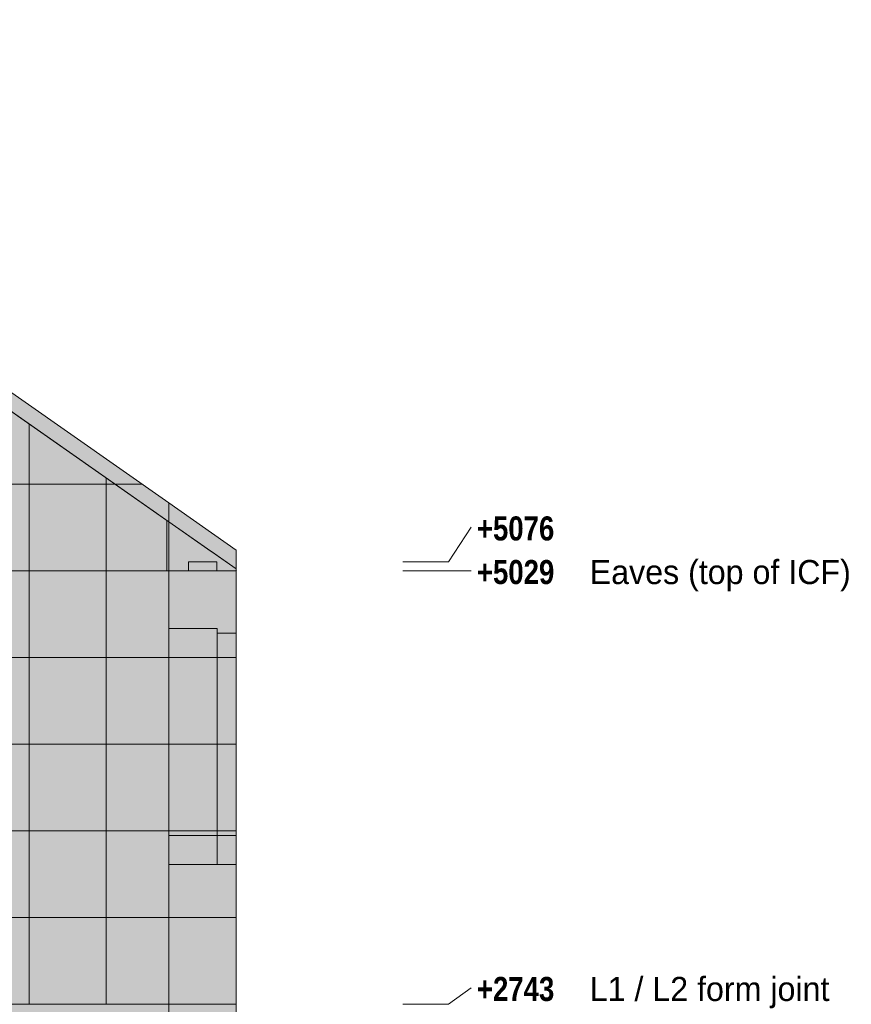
# Model space of a CAD drawing. Header units: millimetres. Extents: x -1900 to 11238, y -3965 to 7936.
# Tile 28 of 28: x 6849 to 11238, y 2743 to 7936. Entities that reach past the tile are written whole.
import ezdxf

# ---------------------------------------------------------------- set-up
doc = ezdxf.new("R2010")
doc.units = ezdxf.units.MM
for name, color, linetype in [('FILL-EPS', 7, 'Continuous'), ('FILL-LIGHT', 7, 'Continuous'), ('LINE-C_2E8C94', 7, 'Continuous'), ('LINE-C_337880', 7, 'Continuous'), ('LINE-STEEL', 7, 'Continuous'), ('LINE-STEEL_GREY', 7, 'Continuous'), ('TEXT-STEEL', 7, 'Continuous')]:
    doc.layers.add(name, color=color, linetype=linetype)
doc.styles.add('OpenSansCondensed-Bold', font='OpenSansCondensed-Bold.ttf')

msp = doc.modelspace()

# ---------------------------------------------------------------- hatches: boundary and pattern name
at = {"layer": 'FILL-EPS', "true_color": 0xccffff}
h = msp.add_hatch(color=7, dxfattribs=at)
h.dxf.hatch_style = 1
h.paths.add_polyline_path([(355.6, 5386.9), (3995.7, 7935.8), (3995.5, 7936), (3995.7, 7935.8), (3995.7, 7935.8), (7635.9, 5386.9), (7635.9, 2743.2), (7637.5, 2742.9), (7637.5, 2742.9), (7635.9, 2743.2), (7635.9, 2743.2), (355.6, 2743.2)])
h = msp.add_hatch(color=7, dxfattribs=at)
h.dxf.hatch_style = 1
h.paths.add_polyline_path([(355.6, 2743.2), (355.6, 5386.9), (3995.7, 7935.8), (7635.9, 5386.9), (7635.9, 2743.2)])
h = msp.add_hatch(color=7, dxfattribs=at)
h.dxf.hatch_style = 1
h.paths.add_polyline_path([(355.9, 2743.2), (355.9, 5288.2), (354.5, 5287.3), (3786.3, 7690.2), (3786.6, 7690.5), (3786.6, 7690.5), (3788, 7691.4), (3788, 7691.4), (3903.7, 7772.4), (4087.8, 7772.4), (7635.6, 5288.2), (7635.6, 2743.2)])
h = msp.add_hatch(color=7, dxfattribs=at)
h.dxf.hatch_style = 1
h.paths.add_polyline_path([(355.9, 2743.2), (355.9, 5288.2), (3903.7, 7772.4), (4087.8, 7772.4), (4203.3, 7691.6), (4203.5, 7691.4), (4203.8, 7691.6), (4204.9, 7690.5), (7635.6, 5288.2), (7635.6, 2743.2)])
h = msp.add_hatch(color=7, dxfattribs=at)
h.dxf.hatch_style = 1
h.paths.add_polyline_path([(355.9, 2743.2), (355.9, 5029.2), (365.8, 5029.2), (365.8, 5295.2), (3903.7, 7772.4), (4087.8, 7772.4), (4213.5, 7684.4), (4431.4, 7531.9), (4431.6, 7531.7), (4431.7, 7531.7), (4433, 7530.7), (4433, 7530.7), (4433, 7530.7), (7625.7, 5295.2), (7625.7, 5029.2), (7635.6, 5029.2), (7635.6, 2743.2)])
h = msp.add_hatch(color=7, dxfattribs=at)
h.dxf.hatch_style = 1
h.paths.add_polyline_path([(355.9, 2743.2), (355.9, 5029.2), (355.9, 5288.2), (365.8, 5295.2), (3558.5, 7530.7), (3903.7, 7772.4), (4087.8, 7772.4), (7625.7, 5295.2), (7635.6, 5288.2), (7635.6, 2743.2)])
h = msp.add_hatch(color=7, dxfattribs=at)
h.dxf.hatch_style = 1
h.paths.add_polyline_path([(7635.9, 5029.2), (7635.9, 5386.9), (7991.5, 5138), (7991.5, 5029.2), (7635.9, 5029.2)])
h = msp.add_hatch(color=7, dxfattribs=at)
h.dxf.hatch_style = 1
h.paths.add_polyline_path([(7635.9, 5029.2), (7635.9, 5386.9), (7991.5, 5138), (7991.5, 5029.2), (7635.9, 5029.2)])
h = msp.add_hatch(color=7, dxfattribs=at)
h.dxf.hatch_style = 1
h.paths.add_polyline_path([(7625.7, 5295.2), (7635.6, 5288.2), (7635.6, 5029.2), (7625.7, 5029.2)])
h = msp.add_hatch(color=7, dxfattribs=at)
h.dxf.hatch_style = 1
h.paths.add_polyline_path([(7635.5, 5289.2), (7635.6, 5288.2), (7991.5, 5039), (7991.5, 2743.2), (7635.6, 2743.2), (7635.6, 5288.2)])
h = msp.add_hatch(color=7, dxfattribs=at)
h.dxf.hatch_style = 1
h.paths.add_polyline_path([(7635.6, 5029.2), (7635.6, 5030.8), (7635.6, 5030.8), (7635.6, 5288.2), (7859.8, 5131.2), (7861.4, 5130.1), (7861.4, 5130.1), (7861.4, 5130.1), (7991.5, 5039), (7991.5, 5029.2), (7992.1, 5030.7), (7991.7, 5029.8), (7991.5, 5029.2), (7991.5, 5029.2), (7991.5, 2743.2), (7635.9, 2743.2), (7635.6, 2743.2)])
h = msp.add_hatch(color=7, dxfattribs=at)
h.dxf.hatch_style = 1
h.paths.add_polyline_path([(7635.6, 4213.4), (7635.6, 5288.2), (7991.5, 5039), (7991.5, 5039), (7991.5, 5039.1), (7991.5, 5039), (7991.5, 2743.2), (7635.6, 2743.2)])
h = msp.add_hatch(color=7, dxfattribs=at)
h.dxf.hatch_style = 1
h.paths.add_polyline_path([(7635.6, 5288.2), (7991.5, 5039), (7991.5, 5029.2), (7635.6, 5029.2)])
h = msp.add_hatch(color=7, dxfattribs=at)
h.dxf.hatch_style = 1
h.paths.add_polyline_path([(7635.6, 2743.2), (7635.6, 5029.2), (7635.6, 5029.2), (7635.6, 5029.2), (7635.6, 5029.6), (7635.6, 5029.2), (7991.5, 5029.2), (7991.5, 2743.2), (7635.9, 2743.2), (7635.9, 2742.8), (7635.9, 2743.2)])
h = msp.add_hatch(color=7, dxfattribs=at)
h.dxf.hatch_style = 1
h.paths.add_polyline_path([(7635.9, 2743.2), (7635.9, 5029.2), (7991.5, 5029.2), (7991.5, 2743.2)])
h = msp.add_hatch(color=7, dxfattribs=at)
h.dxf.hatch_style = 1
h.paths.add_polyline_path([(7635.9, 5029.2), (7991.5, 5029.2), (7991.5, 2743.2), (7635.9, 2743.2)])
h = msp.add_hatch(color=7, dxfattribs=at)
h.dxf.hatch_style = 1
h.paths.add_polyline_path([(7635.9, 4724.9), (7891, 4724.9), (7891, 3632.6), (7635.9, 3632.6)])
h = msp.add_hatch(color=7, dxfattribs=at)
h.dxf.hatch_style = 1
h.paths.add_polyline_path([(7635.9, 3632.6), (7635.9, 4724.9), (7891, 4724.9), (7891, 3632.6)])
h = msp.add_hatch(color=7, dxfattribs=at)
h.dxf.hatch_style = 1
h.paths.add_polyline_path([(7635.9, 4724.9), (7891, 4724.9), (7891, 3480.2), (7635.9, 3480.2)])
h = msp.add_hatch(color=7, dxfattribs=at)
h.dxf.hatch_style = 1
h.paths.add_polyline_path([(7635.9, 3480.2), (7635.9, 4724.9), (7891, 4724.9), (7891, 3480.2)])
h = msp.add_hatch(color=7, dxfattribs=at)
h.dxf.hatch_style = 1
h.paths.add_polyline_path([(7635.9, 4724.9), (7891, 4724.9), (7891, 3480.2), (7635.9, 3480.2)])
h = msp.add_hatch(color=7, dxfattribs=at)
h.dxf.hatch_style = 1
h.paths.add_polyline_path([(7635.9, 3480.2), (7635.9, 4724.9), (7891, 4724.9), (7891, 3480.2)])
h = msp.add_hatch(color=7, dxfattribs=at)
h.dxf.hatch_style = 1
h.paths.add_polyline_path([(7635.9, 4724.9), (7891, 4724.9), (7891, 3632.6), (7635.9, 3632.6)])
h = msp.add_hatch(color=7, dxfattribs=at)
h.dxf.hatch_style = 1
h.paths.add_polyline_path([(7635.9, 3632.6), (7635.9, 4724.9), (7891, 4724.9), (7891, 3632.6)])
h = msp.add_hatch(color=7, dxfattribs=at)
h.dxf.hatch_style = 1
h.paths.add_polyline_path([(7891, 4699.9), (7991.5, 4699.9), (7991.5, 3632.6), (7891, 3632.6)])
h = msp.add_hatch(color=7, dxfattribs=at)
h.dxf.hatch_style = 1
h.paths.add_polyline_path([(7891, 3632.6), (7891, 4699.9), (7991.5, 4699.9), (7991.5, 3632.6)])
h = msp.add_hatch(color=7, dxfattribs=at)
h.dxf.hatch_style = 1
h.paths.add_polyline_path([(7891, 4699.9), (7991.5, 4699.9), (7991.5, 3480.2), (7891, 3480.2)])
h = msp.add_hatch(color=7, dxfattribs=at)
h.dxf.hatch_style = 1
h.paths.add_polyline_path([(7891, 3480.2), (7891, 4699.9), (7991.5, 4699.9), (7991.5, 3480.2)])
h = msp.add_hatch(color=7, dxfattribs=at)
h.dxf.hatch_style = 1
h.paths.add_polyline_path([(7891, 4699.9), (7991.5, 4699.9), (7991.5, 3480.2), (7891, 3480.2)])
h = msp.add_hatch(color=7, dxfattribs=at)
h.dxf.hatch_style = 1
h.paths.add_polyline_path([(7891, 3480.2), (7891, 4699.9), (7991.5, 4699.9), (7991.5, 3480.2)])
h = msp.add_hatch(color=7, dxfattribs=at)
h.dxf.hatch_style = 1
h.paths.add_polyline_path([(7891, 4699.9), (7991.5, 4699.9), (7991.5, 3632.6), (7891, 3632.6)])
h = msp.add_hatch(color=7, dxfattribs=at)
h.dxf.hatch_style = 1
h.paths.add_polyline_path([(7891, 3632.6), (7891, 4699.9), (7991.5, 4699.9), (7991.5, 3632.6)])
h = msp.add_hatch(color=7, dxfattribs=at)
h.dxf.hatch_style = 1
h.paths.add_polyline_path([(355.6, 0), (355.6, 2743.2), (7635.9, 2743.2), (7635.9, 0)])
h = msp.add_hatch(color=7, dxfattribs=at)
h.dxf.hatch_style = 1
h.paths.add_polyline_path([(355.6, 2743.2), (7635.9, 2743.2), (7635.9, 0), (355.6, 0)])
h = msp.add_hatch(color=7, dxfattribs=at)
h.dxf.hatch_style = 1
h.paths.add_polyline_path([(355.9, 0), (355.9, 2743.2), (7635.6, 2743.2), (7635.6, 0)])
h = msp.add_hatch(color=7, dxfattribs=at)
h.dxf.hatch_style = 1
h.paths.add_polyline_path([(355.9, 2743.2), (7635.6, 2743.2), (7635.6, 0), (355.9, 0)])
h = msp.add_hatch(color=7, dxfattribs=at)
h.dxf.hatch_style = 1
h.paths.add_polyline_path([(355.9, 0), (355.9, 2743.2), (7635.6, 2743.2), (7635.6, 0)])
h = msp.add_hatch(color=7, dxfattribs=at)
h.dxf.hatch_style = 1
h.paths.add_polyline_path([(355.9, 2743.2), (7635.6, 2743.2), (7635.6, 0), (355.9, 0)])
h = msp.add_hatch(color=7, dxfattribs=at)
h.dxf.hatch_style = 1
h.paths.add_polyline_path([(7635.7, 2744.8), (7635.9, 2743.2), (7991.5, 2743.2), (7991.5, 0), (7635.9, 0), (7635.9, 0), (7635.9, 0), (7635.6, 0), (7635.6, 2743.2), (7635.6, 2743.2), (7635.6, 2743.2), (7635.6, 2744.8)])
h = msp.add_hatch(color=7, dxfattribs=at)
h.dxf.hatch_style = 1
h.paths.add_polyline_path([(7635.6, 0), (7635.6, 2743.2), (7991.5, 2743.2), (7991.5, 0)])
h = msp.add_hatch(color=7, dxfattribs=at)
h.dxf.hatch_style = 1
h.paths.add_polyline_path([(7635.7, -1.6), (7635.6, -1.6), (7635.6, 2743.2), (7635.9, 2743.2), (7635.9, 2743.2), (7635.9, 2743.2), (7991.5, 2743.2), (7991.5, 0), (7635.9, 0)])
h = msp.add_hatch(color=7, dxfattribs=at)
h.dxf.hatch_style = 1
h.paths.add_polyline_path([(7635.9, 2743.2), (7635.9, 2741.6), (7635.8, 2741.6), (7635.7, 2741.6), (7635.7, 2741.6)])
h = msp.add_hatch(color=7, dxfattribs=at)
h.dxf.hatch_style = 1
h.paths.add_polyline_path([(7635.6, 2743.2), (7991.5, 2743.2), (7991.5, 0), (7635.6, 0)])
h = msp.add_hatch(color=7, dxfattribs=at)
h.dxf.hatch_style = 1
h.paths.add_polyline_path([(7635.9, 0), (7635.9, 2743.2), (7991.5, 2743.2), (7991.5, 0)])
h = msp.add_hatch(color=7, dxfattribs=at)
h.dxf.hatch_style = 1
h.paths.add_polyline_path([(7635.9, 2743.2), (7991.5, 2743.2), (7991.5, 0), (7635.9, 0)])
at = {"layer": 'FILL-LIGHT', "true_color": 0xd9d9d9}
h = msp.add_hatch(color=254, dxfattribs=at)
h.dxf.hatch_style = 1
h.paths.add_polyline_path([(7739.9, 5029.2), (7739.9, 5076), (7889.9, 5076), (7889.9, 5029.2)])
h = msp.add_hatch(color=254, dxfattribs=at)
h.dxf.hatch_style = 1
h.paths.add_polyline_path([(7739.9, 5076), (7889.9, 5076), (7889.9, 5029.2), (7739.9, 5029.2)])
h = msp.add_hatch(color=254, dxfattribs=at)
h.dxf.hatch_style = 1
h.paths.add_polyline_path([(7739.9, 5029.2), (7739.9, 5076), (7889.9, 5076), (7889.9, 5029.2)])
h = msp.add_hatch(color=254, dxfattribs=at)
h.dxf.hatch_style = 1
h.paths.add_polyline_path([(7739.9, 5076), (7889.9, 5076), (7889.9, 5029.2), (7739.9, 5029.2)])

# ---------------------------------------------------------------- linework, layer by layer
at = {"layer": 'LINE-C_2E8C94', "lineweight": 5}
for points in [[(355.6, 5386.9), (3995.7, 7935.8), (3995.5, 7936), (3995.7, 7935.8), (3995.7, 7935.8), (7635.9, 5386.9), (7635.9, 2743.2), (7637.5, 2742.9), (7637.5, 2742.9), (7635.9, 2743.2), (7635.9, 2743.2), (7635.9, 2743.2), (7635.9, 2743.2), (7635.9, 2743.2), (355.6, 2743.2)], [(355.6, 2743.2), (355.6, 5386.9), (3995.7, 7935.8), (3995.7, 7935.8), (3995.7, 7935.8), (3995.7, 7935.8), (3995.7, 7935.8), (3995.7, 7935.8), (3995.7, 7935.8), (7635.9, 5386.9), (7635.9, 2743.2), (7635.9, 2743.2), (7635.9, 2743.2), (7635.9, 2743.2)], [(355.9, 2743.2), (355.9, 5288.2), (354.5, 5287.3), (3786.3, 7690.2), (3786.6, 7690.5), (3786.6, 7690.5), (3788, 7691.4), (3788, 7691.4), (3903.7, 7772.4), (4087.8, 7772.4), (7635.6, 5288.2), (7635.6, 2743.2)], [(355.9, 2743.2), (355.9, 5288.2), (3903.7, 7772.4), (4087.8, 7772.4), (4203.3, 7691.6), (4203.5, 7691.4), (4203.8, 7691.6), (4204.9, 7690.5), (7635.6, 5288.2), (7635.6, 2743.2)], [(355.9, 2743.2), (355.9, 5029.2), (365.8, 5029.2), (365.8, 5295.2), (3903.7, 7772.4), (4087.8, 7772.4), (4213.5, 7684.4), (4431.4, 7531.9), (4431.6, 7531.7), (4431.7, 7531.7), (4433, 7530.7), (4433, 7530.7), (4433, 7530.7), (7625.7, 5295.2), (7625.7, 5029.2), (7635.6, 5029.2), (7635.6, 2743.2)], [(355.9, 2743.2), (355.9, 5029.2), (355.9, 5029.2), (355.9, 5288.2), (365.8, 5295.2), (3558.5, 7530.7), (3558.5, 7530.7), (3903.7, 7772.4), (3903.7, 7772.4), (3903.7, 7772.4), (4087.8, 7772.4), (4087.8, 7772.4), (7625.7, 5295.2), (7635.6, 5288.2), (7635.6, 5288.2), (7635.6, 5288.2), (7635.6, 5288.2), (7635.6, 2743.2), (7635.6, 2743.2)], [(7635.9, 5029.2), (7635.9, 5029.2), (7635.9, 5386.9), (7991.5, 5138), (7991.5, 5138), (7991.5, 5029.2), (7635.9, 5029.2), (7635.9, 5029.2), (7635.9, 5029.2)], [(7635.9, 5029.2), (7635.9, 5029.2), (7635.9, 5386.9), (7991.5, 5138), (7991.5, 5138), (7991.5, 5029.2), (7635.9, 5029.2), (7635.9, 5029.2), (7635.9, 5029.2)], [(7625.7, 5295.2), (7625.7, 5295.2), (7625.7, 5295.2), (7625.7, 5295.2), (7635.6, 5288.2), (7635.6, 5029.2), (7635.6, 5029.2), (7625.7, 5029.2), (7625.7, 5295.2)], [(7635.5, 5289.2), (7635.6, 5288.2), (7991.5, 5039), (7991.5, 2743.2), (7991.5, 2743.2), (7635.6, 2743.2), (7635.6, 5288.2), (7635.6, 5288.2), (7635.6, 5288.2)], [(7635.6, 4213.4), (7635.6, 5288.2), (7991.5, 5039), (7991.5, 5039), (7991.5, 5039.1), (7991.5, 5039), (7991.5, 2743.2), (7991.5, 2743.2), (7635.6, 2743.2), (7635.6, 4213.4)], [(7635.6, 5288.2), (7991.5, 5039), (7991.5, 5029.2), (7635.6, 5029.2), (7635.6, 5288.2)], [(7635.6, 5029.2), (7635.6, 5030.8), (7635.6, 5030.8), (7635.6, 5288.2), (7859.8, 5131.2), (7861.4, 5130.1), (7861.4, 5130.1), (7861.4, 5130.1), (7861.4, 5130.1), (7991.5, 5039), (7991.5, 5029.2), (7992.1, 5030.7), (7992.1, 5030.7), (7991.7, 5029.8), (7991.5, 5029.2), (7991.5, 5029.2), (7991.5, 2743.2), (7635.9, 2743.2), (7635.9, 2743.2), (7635.6, 2743.2), (7635.6, 5029.2)], [(7635.6, 2743.2), (7635.6, 5029.2), (7635.6, 5029.2), (7635.6, 5029.2), (7635.6, 5029.6), (7635.6, 5029.2), (7991.5, 5029.2), (7991.5, 5029.2), (7991.5, 2743.2), (7991.5, 2743.2), (7635.9, 2743.2), (7635.9, 2742.8), (7635.9, 2743.2)], [(7635.9, 2743.2), (7635.9, 2743.2), (7635.9, 5029.2), (7991.5, 5029.2), (7991.5, 5029.2), (7991.5, 2743.2)], [(7635.9, 5029.2), (7991.5, 5029.2), (7991.5, 2743.2), (7991.5, 2743.2), (7635.9, 2743.2), (7635.9, 5029.2)], [(7635.9, 4724.9), (7891, 4724.9), (7891, 3632.6), (7635.9, 3632.6)], [(7635.9, 3632.6), (7635.9, 4724.9), (7891, 4724.9), (7891, 3632.6)], [(7635.9, 4724.9), (7891, 4724.9), (7891, 3480.2), (7891, 3480.2), (7635.9, 3480.2), (7635.9, 4724.9)], [(7635.9, 3480.2), (7635.9, 3480.2), (7635.9, 4724.9), (7891, 4724.9), (7891, 4724.9), (7891, 3480.2)], [(7635.9, 4724.9), (7891, 4724.9), (7891, 3480.2), (7891, 3480.2), (7635.9, 3480.2), (7635.9, 4724.9)], [(7635.9, 3480.2), (7635.9, 3480.2), (7635.9, 4724.9), (7891, 4724.9), (7891, 4724.9), (7891, 3480.2)], [(7635.9, 4724.9), (7891, 4724.9), (7891, 3632.6), (7635.9, 3632.6)], [(7635.9, 3632.6), (7635.9, 4724.9), (7891, 4724.9), (7891, 3632.6)], [(7891, 4699.9), (7991.5, 4699.9), (7991.5, 3632.6), (7991.5, 3632.6), (7891, 3632.6), (7891, 4699.9)], [(7891, 3632.6), (7891, 3632.6), (7891, 4699.9), (7991.5, 4699.9), (7991.5, 4699.9), (7991.5, 3632.6)], [(7891, 4699.9), (7991.5, 4699.9), (7991.5, 3480.2), (7891, 3480.2)], [(7891, 3480.2), (7891, 4699.9), (7991.5, 4699.9), (7991.5, 3480.2)], [(7891, 4699.9), (7991.5, 4699.9), (7991.5, 3480.2), (7891, 3480.2)], [(7891, 3480.2), (7891, 4699.9), (7991.5, 4699.9), (7991.5, 3480.2)], [(7891, 4699.9), (7991.5, 4699.9), (7991.5, 3632.6), (7991.5, 3632.6), (7891, 3632.6), (7891, 4699.9)], [(7891, 3632.6), (7891, 3632.6), (7891, 4699.9), (7991.5, 4699.9), (7991.5, 4699.9), (7991.5, 3632.6)], [(355.6, 0), (355.6, 2743.2), (7635.9, 2743.2), (7635.9, 2743.2), (7635.9, 2743.2), (7635.9, 0)], [(355.6, 2743.2), (7635.9, 2743.2), (7635.9, 0), (355.6, 0)], [(355.9, 0), (355.9, 0), (355.9, 2743.2), (7635.6, 2743.2), (7635.6, 2743.2), (7635.6, 2743.2), (7635.6, 0)], [(355.9, 2743.2), (7635.6, 2743.2), (7635.6, 0), (7635.6, 0), (7635.6, 0), (355.9, 0)], [(355.9, 0), (355.9, 0), (355.9, 2743.2), (7635.6, 2743.2), (7635.6, 2743.2), (7635.6, 2743.2), (7635.6, 0)], [(355.9, 2743.2), (7635.6, 2743.2), (7635.6, 0), (7635.6, 0), (7635.6, 0), (355.9, 0)], [(7635.7, 2744.8), (7635.9, 2743.2), (7991.5, 2743.2), (7991.5, 0), (7991.5, 0), (7991.5, 0), (7635.9, 0), (7635.9, 0), (7635.9, 0), (7635.6, 0), (7635.6, 2743.2), (7635.6, 2743.2), (7635.6, 2743.2), (7635.6, 2744.8)], [(7635.6, 0), (7635.6, 2743.2), (7991.5, 2743.2), (7991.5, 0)], [(7635.7, -1.6), (7635.6, -1.6), (7635.6, 2743.2), (7635.9, 2743.2), (7635.9, 2743.2), (7635.9, 2743.2), (7991.5, 2743.2), (7991.5, 2743.2), (7991.5, 0), (7635.9, 0)], [(7635.6, 2743.2), (7991.5, 2743.2), (7991.5, 0), (7635.6, 0)], [(7635.9, 2743.2), (7635.9, 2741.6), (7635.8, 2741.6), (7635.7, 2741.6), (7635.7, 2741.6)], [(7635.9, 0), (7635.9, 0), (7635.9, 2743.2), (7991.5, 2743.2), (7991.5, 2743.2), (7991.5, 0)], [(7635.9, 2743.2), (7991.5, 2743.2), (7991.5, 0), (7991.5, 0), (7635.9, 0), (7635.9, 2743.2)]]:
    msp.add_lwpolyline(points, close=True, dxfattribs=at)
at = {"layer": 'LINE-C_337880', "lineweight": 5}
for p, q in [((6899.3, 5486.4), (6899.3, 5802.6)), ((6899.3, 5486.4), (6899.3, 5802.6)), ((7305.7, 5486.4), (7305.7, 5518)), ((7305.7, 5486.4), (7305.7, 5518)), ((4867.3, 5486.4), (6899.3, 5486.4)), ((4867.3, 5486.4), (6899.3, 5486.4)), ((4867.3, 5486.4), (6899.3, 5486.4)), ((4867.3, 5486.4), (6899.3, 5486.4)), ((5638.8, 5486.4), (7492.1, 5486.4)), ((5638.8, 5486.4), (7492.1, 5486.4)), ((6899.3, 5029.2), (6899.3, 5486.4)), ((6899.3, 5486.4), (7305.7, 5486.4)), ((6899.3, 5029.2), (6899.3, 5486.4)), ((6899.3, 5486.4), (7305.7, 5486.4)), ((6899.3, 5486.4), (7305.7, 5486.4)), ((6899.3, 5486.4), (7305.7, 5486.4)), ((7305.7, 5486.4), (7350.8, 5486.4)), ((7305.7, 5486.4), (7350.8, 5486.4)), ((7305.7, 5029.2), (7305.7, 5486.4)), ((7305.7, 5486.4), (7350.8, 5486.4)), ((7305.7, 5029.2), (7305.7, 5486.4)), ((7305.7, 5486.4), (7350.8, 5486.4)), ((4867.3, 5029.2), (6899.3, 5029.2)), ((4867.3, 5029.2), (6899.3, 5029.2)), ((4867.3, 5029.2), (6899.3, 5029.2)), ((4867.3, 5029.2), (6899.3, 5029.2)), ((5638.8, 5029.2), (7634.9, 5029.2)), ((5638.8, 5029.2), (7634.9, 5029.2)), ((6899.3, 5029.2), (7305.7, 5029.2)), ((6899.3, 5029.2), (7305.7, 5029.2)), ((6899.3, 4572), (6899.3, 5029.2)), ((6899.3, 5029.2), (7305.7, 5029.2)), ((6899.3, 4572), (6899.3, 5029.2)), ((6899.3, 5029.2), (7305.7, 5029.2)), ((7305.7, 4572), (7305.7, 5029.2)), ((7305.7, 5029.2), (7634.6, 5029.2)), ((7305.7, 4572), (7305.7, 5029.2)), ((7305.7, 5029.2), (7624.7, 5029.2)), ((7305.7, 5029.2), (7634.6, 5029.2)), ((7305.7, 5029.2), (7634.6, 5029.2)), ((7636.7, 5029.2), (7990.5, 5029.2)), ((7636.7, 5029.2), (7990.5, 5029.2)), ((7636.7, 5029.2), (7990.5, 5029.2)), ((4867.3, 4572), (6899.3, 4572)), ((4867.3, 4572), (6899.3, 4572)), ((4867.3, 4572), (6899.3, 4572)), ((4867.3, 4572), (6899.3, 4572)), ((5638.8, 4572), (7634.9, 4572)), ((5638.8, 4572), (7634.9, 4572)), ((6899.3, 4114.8), (6899.3, 4572)), ((6899.3, 4572), (7305.7, 4572)), ((6899.3, 4114.8), (6899.3, 4572)), ((6899.3, 4572), (7305.7, 4572)), ((6899.3, 4572), (7305.7, 4572)), ((6899.3, 4572), (7305.7, 4572)), ((7305.7, 4572), (7634.6, 4572)), ((7305.7, 4572), (7634.6, 4572)), ((7305.7, 4114.8), (7305.7, 4572)), ((7305.7, 4572), (7634.6, 4572)), ((7305.7, 4114.8), (7305.7, 4572)), ((7305.7, 4572), (7634.6, 4572)), ((7636.7, 4572), (7990.5, 4572)), ((7636.7, 4572), (7990.5, 4572)), ((7636.7, 4572), (7990.5, 4572)), ((7636.7, 4572), (7990.5, 4572)), ((7636.9, 4572), (7990.5, 4572)), ((7636.9, 4572), (7890, 4572)), ((7636.9, 4572), (7890, 4572)), ((7636.9, 4572), (7890, 4572)), ((7636.9, 4572), (7890, 4572)), ((7636.9, 4572), (7890, 4572)), ((7636.9, 4572), (7890, 4572)), ((7636.9, 4572), (7890, 4572)), ((7636.9, 4572), (7890, 4572)), ((7636.9, 4572), (7990.5, 4572)), ((7892, 4572), (7990.5, 4572)), ((7892, 4572), (7990.5, 4572)), ((7892, 4572), (7990.5, 4572)), ((7892, 4572), (7990.5, 4572)), ((7892, 4572), (7990.5, 4572)), ((7892, 4572), (7990.5, 4572)), ((7892, 4572), (7990.5, 4572)), ((7892, 4572), (7990.5, 4572)), ((4867.3, 4114.8), (6899.3, 4114.8)), ((4867.3, 4114.8), (6899.3, 4114.8)), ((4867.3, 4114.8), (6899.3, 4114.8)), ((4867.3, 4114.8), (6899.3, 4114.8)), ((5638.8, 4114.8), (7634.9, 4114.8)), ((5638.8, 4114.8), (7634.9, 4114.8)), ((6899.3, 4114.8), (7305.7, 4114.8)), ((6899.3, 4114.8), (7305.7, 4114.8)), ((6899.3, 3657.6), (6899.3, 4114.8)), ((6899.3, 4114.8), (7305.7, 4114.8)), ((6899.3, 3657.6), (6899.3, 4114.8)), ((6899.3, 4114.8), (7305.7, 4114.8)), ((7305.7, 3657.6), (7305.7, 4114.8)), ((7305.7, 4114.8), (7634.6, 4114.8)), ((7305.7, 3657.6), (7305.7, 4114.8)), ((7305.7, 4114.8), (7634.6, 4114.8)), ((7305.7, 4114.8), (7634.6, 4114.8)), ((7305.7, 4114.8), (7634.6, 4114.8)), ((7636.7, 4114.8), (7990.5, 4114.8)), ((7636.7, 4114.8), (7990.5, 4114.8)), ((7636.7, 4114.8), (7990.5, 4114.8)), ((7636.7, 4114.8), (7990.5, 4114.8)), ((7636.9, 4114.8), (7990.5, 4114.8)), ((7636.9, 4114.8), (7890, 4114.8)), ((7636.9, 4114.8), (7890, 4114.8)), ((7636.9, 4114.8), (7890, 4114.8)), ((7636.9, 4114.8), (7890, 4114.8)), ((7636.9, 4114.8), (7890, 4114.8)), ((7636.9, 4114.8), (7890, 4114.8)), ((7636.9, 4114.8), (7890, 4114.8)), ((7636.9, 4114.8), (7890, 4114.8)), ((7636.9, 4114.8), (7990.5, 4114.8)), ((7892, 4114.8), (7990.5, 4114.8)), ((7892, 4114.8), (7990.5, 4114.8)), ((7892, 4114.8), (7990.5, 4114.8)), ((7892, 4114.8), (7990.5, 4114.8)), ((7892, 4114.8), (7990.5, 4114.8)), ((7892, 4114.8), (7990.5, 4114.8)), ((7892, 4114.8), (7990.5, 4114.8)), ((7892, 4114.8), (7990.5, 4114.8)), ((4867.3, 3657.6), (6899.3, 3657.6)), ((4867.3, 3657.6), (6899.3, 3657.6)), ((4867.3, 3657.6), (6899.3, 3657.6)), ((4867.3, 3657.6), (6899.3, 3657.6)), ((5638.8, 3657.6), (7634.9, 3657.6)), ((5638.8, 3657.6), (7634.9, 3657.6)), ((6899.3, 3200.4), (6899.3, 3657.6)), ((6899.3, 3657.6), (7305.7, 3657.6)), ((6899.3, 3200.4), (6899.3, 3657.6)), ((6899.3, 3657.6), (7305.7, 3657.6)), ((6899.3, 3657.6), (7305.7, 3657.6)), ((6899.3, 3657.6), (7305.7, 3657.6)), ((7305.7, 3657.6), (7634.6, 3657.6)), ((7305.7, 3657.6), (7634.6, 3657.6)), ((7305.7, 3200.4), (7305.7, 3657.6)), ((7305.7, 3657.6), (7634.6, 3657.6)), ((7305.7, 3200.4), (7305.7, 3657.6)), ((7305.7, 3657.6), (7634.6, 3657.6)), ((7636.7, 3657.6), (7990.5, 3657.6)), ((7636.7, 3657.6), (7990.5, 3657.6)), ((7636.7, 3657.6), (7990.5, 3657.6)), ((7636.7, 3657.6), (7990.5, 3657.6)), ((7636.9, 3657.6), (7990.5, 3657.6)), ((7636.9, 3657.6), (7890, 3657.6)), ((7636.9, 3657.6), (7890, 3657.6)), ((7636.9, 3657.6), (7890, 3657.6)), ((7636.9, 3657.6), (7890, 3657.6)), ((7636.9, 3657.6), (7890, 3657.6)), ((7636.9, 3657.6), (7890, 3657.6)), ((7636.9, 3657.6), (7890, 3657.6)), ((7636.9, 3657.6), (7890, 3657.6)), ((7636.9, 3657.6), (7990.5, 3657.6)), ((7892, 3657.6), (7990.5, 3657.6)), ((7892, 3657.6), (7990.5, 3657.6)), ((7892, 3657.6), (7990.5, 3657.6)), ((7892, 3657.6), (7990.5, 3657.6)), ((7892, 3657.6), (7990.5, 3657.6)), ((7892, 3657.6), (7990.5, 3657.6)), ((7892, 3657.6), (7990.5, 3657.6)), ((7892, 3657.6), (7990.5, 3657.6)), ((4867.3, 3200.4), (6899.3, 3200.4)), ((4867.3, 3200.4), (6899.3, 3200.4)), ((4867.3, 3200.4), (6899.3, 3200.4)), ((4867.3, 3200.4), (6899.3, 3200.4)), ((5638.8, 3200.4), (7634.9, 3200.4)), ((5638.8, 3200.4), (7634.9, 3200.4)), ((6899.3, 3200.4), (7305.7, 3200.4)), ((6899.3, 3200.4), (7305.7, 3200.4)), ((6899.3, 2744.2), (6899.3, 3200.4)), ((6899.3, 3200.4), (7305.7, 3200.4)), ((6899.3, 2744.2), (6899.3, 3200.4)), ((6899.3, 3200.4), (7305.7, 3200.4)), ((7305.7, 2744.2), (7305.7, 3200.4)), ((7305.7, 3200.4), (7634.6, 3200.4)), ((7305.7, 2744.2), (7305.7, 3200.4)), ((7305.7, 3200.4), (7634.6, 3200.4)), ((7305.7, 3200.4), (7634.6, 3200.4)), ((7305.7, 3200.4), (7634.6, 3200.4)), ((7636.7, 3200.4), (7990.5, 3200.4)), ((7636.7, 3200.4), (7990.5, 3200.4)), ((7636.7, 3200.4), (7990.5, 3200.4)), ((7636.7, 3200.4), (7990.5, 3200.4)), ((7636.9, 3200.4), (7990.5, 3200.4)), ((7636.9, 3200.4), (7990.5, 3200.4))]:
    msp.add_line(p, q, dxfattribs=at)
at = {"layer": 'LINE-STEEL', "lineweight": 5}
for p, q in [((9111.5, 5076), (9231.5, 5259)), ((8871.5, 5076), (9111.5, 5076)), ((8871.5, 5029), (9111.5, 5029)), ((9111.5, 5029), (9231.5, 5029)), ((9111.5, 2743), (9231.5, 2830)), ((8871.5, 2743), (9111.5, 2743))]:
    msp.add_line(p, q, dxfattribs=at)
at = {"layer": 'LINE-STEEL_GREY', "lineweight": 5}
for points in [[(7739.9, 5029.2), (7739.9, 5076), (7889.9, 5076), (7889.9, 5029.2)], [(7739.9, 5076), (7889.9, 5076), (7889.9, 5029.2), (7739.9, 5029.2)], [(7739.9, 5029.2), (7739.9, 5076), (7889.9, 5076), (7889.9, 5029.2)], [(7739.9, 5076), (7889.9, 5076), (7889.9, 5029.2), (7739.9, 5029.2)]]:
    msp.add_lwpolyline(points, close=True, dxfattribs=at)

# ---------------------------------------------------------------- texts
at = {"layer": 'TEXT-STEEL', "style": 'OpenSansCondensed-Bold'}
for s, p in [('+5076', (9261.5, 5189)), ('+5029', (9261.5, 4959)), ('+2743', (9261.5, 2760))]:
    msp.add_text(s, height=127, dxfattribs=at).set_placement(p)
at = {"layer": 'TEXT-STEEL'}
for s, p in [('Eaves (top of ICF)', (9857, 4959)), ('L1 / L2 form joint', (9857, 2760))]:
    msp.add_text(s, height=127, dxfattribs=at).set_placement(p)

doc.saveas('drawing.dxf')
